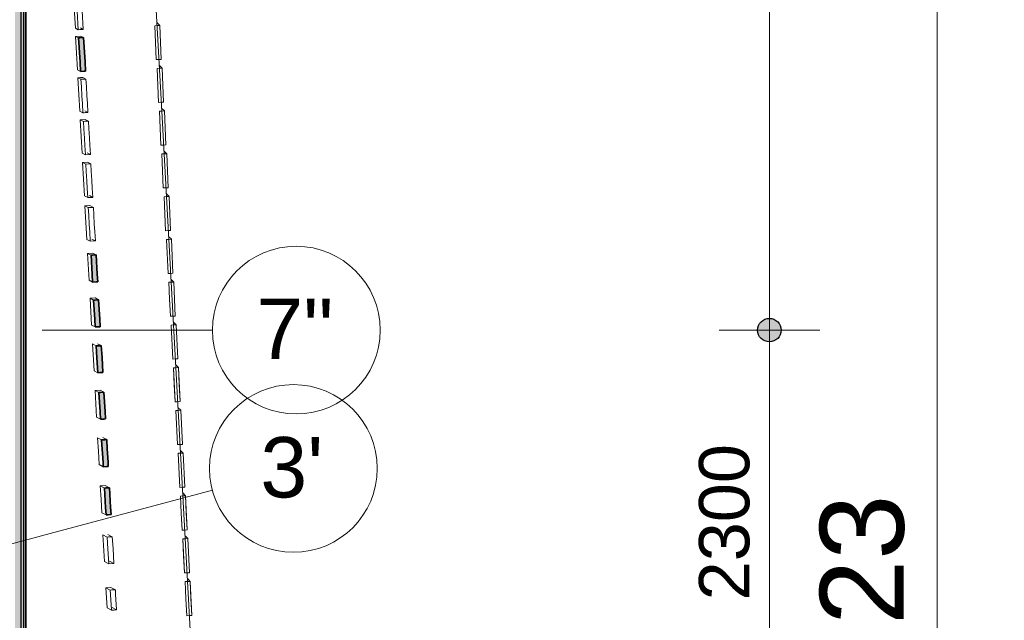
# Model space of a CAD drawing. Header units: millimetres. Extents: x -2530 to 151695, y -8763 to 71774.
# Tile 213 of 217: x 143850 to 149718, y 29270 to 32851. Entities that reach past the tile are written whole.
import ezdxf

# ---------------------------------------------------------------- set-up
doc = ezdxf.new("R2010")
doc.units = ezdxf.units.MM
doc.linetypes.add('RR_Level', pattern=[800, 400, -200, 0, -200])
for name, color, linetype, lineweight in [('A-____-____-DIMS', 211, 'Continuous', 9), ('A-____-____-DIMS-200', 211, 'Continuous', 9), ('A-FLOR-____-OTLN', 192, 'Continuous', 18), ('A-WALL-____-MCUT', 113, 'Continuous', 35), ('A-WALL-____-OTLN', 113, 'Continuous', 18), ('A-WALL-____-PATT', 111, 'Continuous', 35), ('S-GRID-____-IDEN', 1, 'Continuous', 13), ('S-GRID-____-OTLN', 1, 'Continuous', 9)]:
    doc.layers.add(name, color=color, linetype=linetype, lineweight=lineweight)
doc.styles.add('Arial', font='arial.ttf', dxfattribs={"height": 360})
doc.styles.add('Arial_2', font='arial.ttf', dxfattribs={"height": 300})
doc.styles.add('Arial_3', font='arial.ttf', dxfattribs={"height": 500})
doc.dimstyles.new('1_5mm_interne_maten_en_details', dxfattribs={"dimscale": 304.8, "dimtxt": 1.004192, "dimasz": 1.83727, "dimexe": 0.984252, "dimexo": 0.0625, "dimgap": 0.098425, "dimtad": 1, "dimdec": 0, "dimlfac": 304.8, "dimzin": 0, "dimdsep": 46, "dimtxsty": 'Arial_2', "dimblk1": 'DOTSMALL', "dimblk2": 'DOTSMALL', "dimsah": 1, "dimcen": 0.09, "dimdle": 1.181102, "dimazin": 0, "dimtfac": 1, "dimtdec": 4, "dimtix": 1, "dimtmove": 0, "dimatfit": 3, "dimfxl": 0.003229, "dimfxlon": 1, "dimtvp": 1, "dimtfill": 1, "dimtolj": 1, "dimtzin": 0, "dimlwd": 13, "dimlwe": 13, "dimarcsym": 2})
doc.dimstyles.new('2_5mm_totaalmaatvoering', dxfattribs={"dimscale": 304.8, "dimtxt": 1.673654, "dimasz": 1.83727, "dimexe": 1.312336, "dimexo": 0.0625, "dimgap": 0.164042, "dimtad": 1, "dimdec": 0, "dimlfac": 304.8, "dimzin": 0, "dimdsep": 46, "dimtxsty": 'Arial_3', "dimblk1": 'DOTSMALL', "dimblk2": 'DOTSMALL', "dimsah": 1, "dimcen": 0.09, "dimdle": 1.64042, "dimazin": 0, "dimtfac": 1, "dimtdec": 4, "dimtix": 1, "dimtmove": 0, "dimatfit": 3, "dimfxl": 0.004306, "dimfxlon": 1, "dimtvp": 1, "dimtfill": 1, "dimtolj": 1, "dimtzin": 0, "dimlwd": 13, "dimlwe": 13, "dimarcsym": 2})

# ---------------------------------------------------------------- blocks, each defined once
blk = doc.blocks.new('027_Gilde - ATC_FacadeModel_rvt-1-plot_V1 Copy 1')
at = {"layer": 'A-WALL-____-MCUT', "lineweight": 18}
h = blk.add_hatch(color=47, dxfattribs=at)
h.paths.add_polyline_path([(141084.5, 18458.2), (141200.4, 18489.2), (141192.6, 18518.2), (141076.9, 18486.5), (141080.9, 18471.7)])
h.paths.add_polyline_path([(141434.7, 18552), (141550.6, 18583.1), (141542.8, 18612), (141427.1, 18580.4), (141432.7, 18559.3)])
h.paths.add_polyline_path([(141768, 18641.3), (141883.9, 18672.4), (141876.2, 18701.3), (141760.4, 18669.8), (141764.4, 18654.9)])
h.paths.add_polyline_path([(142068, 18721.7), (142222.5, 18763.1), (142214.7, 18792.1), (142060.3, 18750.3), (142064.3, 18735.3)])
h.paths.add_polyline_path([(142373.7, 18803.6), (142528.3, 18845), (142520.5, 18874), (142366, 18832.3), (142372, 18809.9)])
h.paths.add_polyline_path([(142666, 18881.9), (142820.5, 18923.3), (142812.7, 18952.3), (142658.2, 18910.7), (142662.3, 18895.5)])
h.paths.add_polyline_path([(142944, 18956.4), (143098.5, 18997.8), (143090.7, 19026.8), (142936.2, 18985.2), (142940.3, 18970)])
h.paths.add_polyline_path([(143187.1, 19021.6), (143380.3, 19073.3), (143372.5, 19102.3), (143179.4, 19050.5), (143183.9, 19033.7)])
h.paths.add_polyline_path([(143432.4, 19087.3), (143625.6, 19139), (143617.8, 19168), (143425, 19114.9), (143429.2, 19099.4)])
h.paths.add_polyline_path([(143657, 19147.5), (143850, 19199.9), (143842.4, 19228.2), (143649.2, 19176.4), (143654.3, 19157.5)])
h.paths.add_polyline_path([(143883.8, 19208.2), (144077, 19260), (144069.3, 19289), (143876.1, 19237.2), (143881.7, 19216.3)])
h.paths.add_polyline_path([(144129.2, 19274), (144322.4, 19325.7), (144314.6, 19354.7), (144121.4, 19303), (144127, 19282)])
h.paths.add_polyline_path([(144377, 19337.9), (144566, 19403.4), (144556.9, 19430.3), (144367.4, 19366.4), (144376.6, 19339.1)])
h.paths.add_polyline_path([(144619.6, 19440.5), (144776.2, 19564.9), (144757.5, 19588.4), (144601, 19464), (144619.6, 19440.5)])
h.paths.add_polyline_path([(144810.2, 19621.1), (144914.7, 19791.7), (144889.1, 19807.4), (144842.4, 19731.2), (144842.4, 19731.2), (144784.6, 19636.8), (144803.2, 19625.5)])
h.paths.add_polyline_path([(144912.4, 20366.6), (144942.4, 20368.3), (144930.5, 20568.1), (144900.5, 20566.4), (144912.3, 20367.8)])
h.paths.add_polyline_path([(144869.7, 21110.3), (144899.7, 21112), (144887.8, 21311.8), (144857.8, 21310.1), (144869.6, 21111.5)])
h.paths.add_polyline_path([(144840.5, 21617.3), (144870.6, 21619), (144858.6, 21818.8), (144828.6, 21817.1), (144840.5, 21617.3)])
h.paths.add_polyline_path([(144825.7, 21875.3), (144855.7, 21877.1), (144843.8, 22076.8), (144813.8, 22075.1), (144825.6, 21876.5)])
h.paths.add_polyline_path([(144810.7, 22136.6), (144840.7, 22138.4), (144828.8, 22338.1), (144798.8, 22336.4), (144810.7, 22137.2)])
h.paths.add_polyline_path([(144794.3, 22421.2), (144824.3, 22422.9), (144813.2, 22582.6), (144784.8, 22581), (144794.3, 22421.2)])
h.paths.add_polyline_path([(144778.9, 22689.3), (144808.9, 22691), (144799.4, 22850.8), (144769.4, 22849.1), (144778.9, 22689.3)])
h.paths.add_polyline_path([(144698.6, 24086.4), (144728.6, 24088.2), (144719.1, 24247.9), (144689.1, 24246.2), (144698.6, 24086.4)])
h.paths.add_polyline_path([(144681.9, 24377.5), (144711.9, 24379.3), (144702.3, 24539.1), (144672.3, 24537.4), (144681.9, 24377.5)])
h.paths.add_polyline_path([(144646.6, 24991.2), (144676.6, 24993), (144669.4, 25112.8), (144639.4, 25111.1), (144646.6, 24991.2)])
h.paths.add_polyline_path([(144629.2, 25293.6), (144659.2, 25295.3), (144655.6, 25355.2), (144654.6, 25355.8), (144653.7, 25387.8), (144652, 25415.2), (144622, 25413.4), (144629.2, 25293.6)])
h.paths.add_polyline_path([(144611.6, 25599.3), (144641.6, 25601.1), (144638, 25661), (144637, 25661.5), (144636.9, 25680.4), (144634.5, 25720.9), (144604.5, 25719.1), (144611.6, 25599.3)])
h.paths.add_polyline_path([(144593.9, 25908), (144623.9, 25909.8), (144616.7, 26029.6), (144586.7, 26027.9), (144593.9, 25908.1)])
h.paths.add_polyline_path([(144558, 26532.5), (144588, 26534.2), (144580.8, 26654), (144550.8, 26652.3), (144558, 26532.5)])
h.paths.add_polyline_path([(144539.9, 26847.1), (144569.9, 26848.9), (144562.7, 26968.7), (144532.7, 26967), (144539.9, 26847.8)])
h.paths.add_polyline_path([(144467.6, 28105.7), (144497.6, 28107.5), (144490.4, 28227.3), (144460.4, 28225.5), (144467.5, 28106.3)])
h.paths.add_polyline_path([(144364.6, 29898.5), (144394.6, 29900.4), (144385, 30060), (144355.1, 30058.3), (144364.6, 29898.5)])
h.paths.add_polyline_path([(144348.1, 30185.8), (144378, 30187.6), (144368.5, 30347.3), (144338.5, 30345.6), (144348, 30187.1)])
h.paths.add_polyline_path([(144331.8, 30468.3), (144361.8, 30470.1), (144352.3, 30629.8), (144322.3, 30628.1), (144331.8, 30469.6)])
h.paths.add_polyline_path([(144315.9, 30746), (144345.9, 30747.7), (144336.3, 30907.5), (144306.4, 30905.7), (144315.9, 30746)])
h.paths.add_polyline_path([(144300.2, 31018.8), (144330.2, 31020.6), (144320.6, 31180.3), (144290.7, 31178.6), (144300.1, 31020.1)])
h.paths.add_polyline_path([(144284.8, 31287), (144314.8, 31288.9), (144305.2, 31448.5), (144275.3, 31446.8), (144284.7, 31288.3)])
h.paths.add_polyline_path([(144212.7, 32542.7), (144242.6, 32544.6), (144230.7, 32744.2), (144200.8, 32742.4), (144212.6, 32544)])
h.paths.add_polyline_path([(144183.8, 33044.9), (144213.8, 33046.7), (144201.9, 33246.4), (144171.9, 33244.5), (144183.8, 33044.9)])
h.paths.add_polyline_path([(144169.2, 33298.5), (144199.2, 33300.4), (144187.3, 33500), (144157.3, 33498.1), (144169.2, 33299.8)])
h.paths.add_polyline_path([(144154.7, 33552.1), (144184.6, 33553.9), (144172.7, 33753.5), (144142.8, 33751.7), (144154.6, 33553.4)])
h.paths.add_polyline_path([(144067.2, 35073.5), (144097.2, 35075.3), (144085.3, 35274.9), (144055.3, 35273.1), (144065.5, 35102.9)])
h.paths.add_polyline_path([(143950.7, 37102), (143979, 37103.7), (143979, 37131.4), (143968.7, 37303.4), (143938.8, 37301.6), (143950.6, 37103.3)])
h.paths.add_polyline_path([(143979, 37103.7), (143980.6, 37103.8), (143979, 37131.4)])
h.paths.add_polyline_path([(143936.1, 37355.6), (143966, 37357.4), (143954.1, 37557), (143924.2, 37555.2), (143936, 37356.4)])
h.paths.add_polyline_path([(143907, 37862.7), (143936.9, 37864.5), (143923.8, 38064.1), (143895, 38062.3), (143906.9, 37864)])
h.paths.add_polyline_path([(143892.4, 38116.3), (143922.3, 38119), (143908.7, 38317.6), (143887.5, 38316.3), (143889, 38173.3), (143892.3, 38116.9)])
h.paths.add_polyline_path([(143887.5, 38370.4), (143907.7, 38372.2), (143895.8, 38571.3), (143887.5, 38570.4), (143887.5, 38370.5)])
h.paths.add_polyline_path([(143887.5, 38624.8), (143893.2, 38625.2), (143881.3, 38824.8), (143851.3, 38823), (143861.7, 38650), (143887.5, 38650)])
at = {"layer": 'A-WALL-____-OTLN', "lineweight": 5}
blk.add_hatch(color=67, dxfattribs=at).paths.add_polyline_path([(143850, 28557.7), (143857.5, 28557.7), (143857.5, 38650), (143822.5, 38650), (143822.5, 28557.7)])
at = {"layer": 'A-WALL-____-OTLN'}
blk.add_hatch(color=47, dxfattribs=at).paths.add_polyline_path([(143887.5, 28557.7), (143887.5, 38650), (143872.5, 38650), (143872.5, 28557.7)])
at = {"layer": 'A-WALL-____-PATT', "lineweight": 5}
blk.add_hatch(color=67, dxfattribs=at).paths.add_polyline_path([(143872.5, 28557.7), (143872.5, 38650), (143857.5, 38650), (143857.5, 28557.7)])
at = {"layer": 'A-FLOR-____-OTLN', "color": 210}
for p, q in [((144696.6, 32306.1), (144568, 34654.5)), ((144892.1, 28736.1), (144696.6, 32306.1))]:
    blk.add_line(p, q, dxfattribs=at)
at = {"layer": 'A-WALL-____-MCUT', "color": 170, "lineweight": 25}
for p, q in [((143857.5, 38650), (143857.5, 28557.7)), ((143872.5, 38650), (143872.5, 28557.7))]:
    blk.add_line(p, q, dxfattribs=at)
at = {"layer": 'A-WALL-____-MCUT', "color": 130}
for p, q in [((143887.5, 28557.7), (143887.5, 38650)), ((144200.8, 32742.4), (144209.1, 32742.9)), ((144209.4, 32598), (144200.8, 32742.4)), ((144209.1, 32742.9), (144230.7, 32744.2)), ((144230.7, 32744.2), (144239.3, 32599.8)), ((144212.7, 32542.7), (144209.4, 32598)), ((144239.3, 32599.8), (144242.6, 32544.5)), ((144234.3, 32544), (144212.7, 32542.7)), ((144242.6, 32544.5), (144234.3, 32544)), ((144275.3, 31446.8), (144283.6, 31447.3)), ((144282.2, 31331.2), (144275.3, 31446.8)), ((144283.6, 31447.3), (144305.2, 31448.5)), ((144305.2, 31448.5), (144312.1, 31333)), ((144284.8, 31287), (144282.2, 31331.2)), ((144306.5, 31288.3), (144284.8, 31287)), ((144314.8, 31288.8), (144306.5, 31288.3)), ((144312.1, 31333), (144314.8, 31288.8)), ((144290.7, 31178.6), (144299, 31179)), ((144297.6, 31063), (144290.7, 31178.6)), ((144299, 31179), (144320.6, 31180.3)), ((144320.6, 31180.3), (144327.5, 31064.8)), ((144300.2, 31018.8), (144297.6, 31063)), ((144327.5, 31064.8), (144330.2, 31020.6)), ((144321.9, 31020.1), (144300.2, 31018.8)), ((144330.2, 31020.6), (144321.9, 31020.1)), ((144306.4, 30905.7), (144314.7, 30906.2)), ((144310.6, 30834.3), (144306.4, 30905.7)), ((144314.7, 30906.2), (144321.3, 30906.6)), ((144321.3, 30906.6), (144329.6, 30907.1)), ((144329.6, 30907.1), (144336.3, 30907.5)), ((144336.3, 30907.5), (144340.6, 30836.2)), ((144315.9, 30746), (144310.6, 30834.3)), ((144340.6, 30836.2), (144345.9, 30747.7)), ((144329.3, 30746.7), (144315.9, 30746)), ((144345.9, 30747.7), (144329.3, 30746.7)), ((144330.6, 30628.6), (144352.3, 30629.8)), ((144352.3, 30629.8), (144359.2, 30514.4)), ((144322.3, 30628.1), (144330.6, 30628.6)), ((144329.2, 30512.5), (144322.3, 30628.1)), ((144331.8, 30468.3), (144329.2, 30512.5)), ((144359.2, 30514.4), (144361.8, 30470.1)), ((144353.5, 30469.6), (144331.8, 30468.3)), ((144361.8, 30470.1), (144353.5, 30469.6)), ((144338.5, 30345.6), (144342.7, 30345.8)), ((144342, 30287.8), (144338.5, 30345.6)), ((144342.7, 30345.8), (144353.5, 30346.5)), ((144353.5, 30346.5), (144357.7, 30346.7)), ((144357.7, 30346.7), (144368.5, 30347.3)), ((144368.5, 30347.3), (144372, 30289.6)), ((144343.3, 30265.7), (144342, 30287.8)), ((144372, 30289.6), (144373.3, 30267.5)), ((144346.8, 30207.9), (144343.3, 30265.7)), ((144373.3, 30267.5), (144376.7, 30209.7)), ((144348.1, 30185.8), (144346.8, 30207.9)), ((144369.7, 30187.1), (144348.1, 30185.8)), ((144378, 30187.6), (144369.7, 30187.1)), ((144376.7, 30209.7), (144378, 30187.6)), ((144355.1, 30058.3), (144363.4, 30058.8)), ((144357.2, 30022.6), (144355.1, 30058.3)), ((144363.4, 30058.8), (144385, 30060)), ((144385, 30060), (144387.2, 30024.4)), ((144359.8, 29978.4), (144357.2, 30022.6)), ((144387.2, 30024.4), (144389.8, 29980.2)), ((144361.9, 29942.7), (144359.8, 29978.4)), ((144364.6, 29898.5), (144361.9, 29942.7)), ((144389.8, 29980.2), (144391.9, 29944.6)), ((144391.9, 29944.6), (144394.6, 29900.3)), ((144378, 29899.3), (144364.6, 29898.5)), ((144394.6, 29900.3), (144378, 29899.3))]:
    blk.add_line(p, q, dxfattribs=at)
at = {"layer": 'A-WALL-____-OTLN', "color": 210}
for p, q in [((144181.8, 32800.1), (144169.9, 32999.8)), ((144191.8, 32901.8), (144198.4, 32791.4)), ((144221.8, 32903.7), (144228.3, 32793.2)), ((144181.8, 32800.1), (144198.4, 32791.4)), ((144181.8, 32800.1), (144198.4, 32791.4)), ((144211.7, 32801.9), (144228.3, 32793.2)), ((144211.7, 32801.9), (144228.3, 32793.2)), ((144668.6, 32816.1), (144654.7, 32815.5)), ((144654.7, 32815.5), (144668.6, 32816.1)), ((144654.7, 32815.5), (144659.4, 32714.3)), ((144654.7, 32815.5), (144659.4, 32714.3)), ((144684.4, 32816.8), (144667.7, 32834.4)), ((144684.4, 32816.8), (144667.7, 32834.4)), ((144684.4, 32816.8), (144668.7, 32816.1)), ((144668.7, 32816.1), (144684.4, 32816.8)), ((144684.4, 32816.8), (144689, 32715.6)), ((144684.4, 32816.8), (144693.7, 32614.4)), ((144183.5, 32751.5), (144213.4, 32753.3)), ((144195.4, 32551.8), (144183.5, 32751.5)), ((144200.8, 32742.4), (144183.5, 32751.5)), ((144198.4, 32791.4), (144209.2, 32792)), ((144200.8, 32742.4), (144209.1, 32742.9)), ((144200.8, 32742.4), (144209.4, 32598)), ((144230.7, 32744.2), (144209.1, 32742.9)), ((144213.4, 32792.3), (144209.2, 32792)), ((144213.4, 32792.3), (144224.2, 32792.9)), ((144213.4, 32753.3), (144230.7, 32744.2)), ((144224.2, 32792.9), (144228.3, 32793.2)), ((144239.3, 32599.8), (144230.7, 32744.2)), ((144664, 32613), (144659.4, 32714.3)), ((144659.4, 32714.3), (144664, 32613)), ((144693.7, 32614.4), (144689, 32715.6)), ((144212.7, 32542.7), (144209.4, 32598)), ((144242.6, 32544.5), (144239.3, 32599.8)), ((144679.7, 32613.8), (144664, 32613)), ((144664, 32613), (144679.7, 32613.8)), ((144693.7, 32614.4), (144679.7, 32613.8)), ((144679.7, 32613.8), (144693.7, 32614.4)), ((144698.3, 32561.8), (144681.6, 32579.4)), ((144698.3, 32561.8), (144681.6, 32579.4)), ((144212.7, 32542.7), (144195.4, 32551.8)), ((144211.9, 32506), (144226.9, 32506.9)), ((144212.7, 32542.7), (144234.3, 32544)), ((144226.9, 32506.9), (144244.9, 32497.4)), ((144226.9, 32506.9), (144244.9, 32497.4)), ((144234.3, 32544), (144242.6, 32544.5)), ((144668.6, 32560.5), (144683.5, 32561.2)), ((144668.6, 32560.5), (144683.5, 32561.2)), ((144668.6, 32560.5), (144673.3, 32459.2)), ((144668.6, 32560.5), (144673.3, 32459.2)), ((144698.3, 32561.8), (144683.5, 32561.2)), ((144683.5, 32561.2), (144698.3, 32561.8)), ((144698.3, 32561.8), (144703, 32460.6)), ((144698.3, 32561.8), (144703, 32460.6)), ((144197, 32505.1), (144211.9, 32506)), ((144214.9, 32495.7), (144197, 32505.1)), ((144202.9, 32405.3), (144197, 32505.1)), ((144197, 32505.1), (144208.9, 32305.5)), ((144197, 32505.1), (144214.9, 32495.7)), ((144219.1, 32495.9), (144214.9, 32495.7)), ((144214.9, 32495.7), (144217.6, 32451.1)), ((144217.6, 32451.1), (144220.9, 32395.8)), ((144229.9, 32496.6), (144219.1, 32495.9)), ((144234.1, 32496.8), (144229.9, 32496.6)), ((144244.9, 32497.4), (144234.1, 32496.8)), ((144247.6, 32452.9), (144244.9, 32497.4)), ((144247.6, 32452.9), (144250.9, 32397.6)), ((144678, 32358), (144673.3, 32459.2)), ((144673.3, 32459.2), (144678, 32358)), ((144707.7, 32359.3), (144703, 32460.6)), ((144707.7, 32359.3), (144703, 32460.6)), ((144202.9, 32405.3), (144208.9, 32305.5)), ((144220.9, 32395.8), (144223.6, 32351.2)), ((144250.9, 32397.6), (144253.5, 32353.1)), ((144223.6, 32351.2), (144226.9, 32296)), ((144256.8, 32297.8), (144253.5, 32353.1)), ((144678, 32358), (144692.8, 32358.6)), ((144678, 32358), (144692.8, 32358.6)), ((144707.7, 32359.3), (144693.7, 32358.7)), ((144693.7, 32358.7), (144707.7, 32359.3)), ((144208.9, 32305.5), (144226.9, 32296)), ((144226.9, 32296), (144233.5, 32296.4)), ((144233.5, 32296.4), (144241.8, 32296.9)), ((144238.8, 32307.2), (144256.8, 32297.8)), ((144241.8, 32296.9), (144248.5, 32297.3)), ((144248.5, 32297.3), (144256.8, 32297.8)), ((144682.6, 32305.5), (144697.4, 32306.2)), ((144682.6, 32305.5), (144697.4, 32306.2)), ((144682.6, 32305.5), (144687.3, 32204.2)), ((144682.6, 32305.5), (144692, 32102.9)), ((144712.3, 32306.8), (144695.6, 32324.4)), ((144712.3, 32306.8), (144695.6, 32324.4)), ((144712.3, 32306.8), (144697.4, 32306.2)), ((144697.4, 32306.2), (144712.3, 32306.8)), ((144721.6, 32104.2), (144712.3, 32306.8)), ((144712.3, 32306.8), (144717, 32205.5)), ((144210.7, 32254.6), (144240.6, 32256.4)), ((144229.4, 32244.8), (144210.7, 32254.6)), ((144216.6, 32154.8), (144210.7, 32254.6)), ((144210.7, 32254.6), (144222.6, 32055)), ((144210.7, 32254.6), (144229.4, 32244.8)), ((144237.7, 32245.3), (144229.4, 32244.8)), ((144229.4, 32244.8), (144232, 32200.2)), ((144259.3, 32246.6), (144237.7, 32245.3)), ((144240.6, 32256.4), (144259.3, 32246.6)), ((144240.6, 32256.4), (144259.3, 32246.6)), ((144262, 32202.1), (144259.3, 32246.6)), ((144216.6, 32154.8), (144222.6, 32055)), ((144232, 32200.2), (144235.3, 32145)), ((144262, 32202.1), (144265.3, 32146.8)), ((144692, 32102.9), (144687.3, 32204.2)), ((144721.6, 32104.2), (144717, 32205.5)), ((144235.3, 32145), (144238, 32100.4)), ((144238, 32100.4), (144241.3, 32045.1)), ((144265.3, 32146.8), (144267.9, 32102.2)), ((144267.9, 32102.2), (144271.2, 32046.9)), ((144692, 32102.9), (144706.8, 32103.5)), ((144692, 32102.9), (144706.8, 32103.5)), ((144721.6, 32104.2), (144707.7, 32103.6)), ((144707.7, 32103.6), (144721.6, 32104.2)), ((144222.6, 32055), (144241.3, 32045.1)), ((144222.6, 32055), (144241.3, 32045.1)), ((144241.3, 32045.1), (144262.9, 32046.4)), ((144252.5, 32056.8), (144271.2, 32046.9)), ((144252.5, 32056.8), (144271.2, 32046.9)), ((144262.9, 32046.4), (144271.2, 32046.9)), ((144710.5, 32051.1), (144696.6, 32050.5)), ((144696.6, 32050.5), (144710.5, 32051.1)), ((144696.6, 32050.5), (144706, 31847.8)), ((144696.6, 32050.5), (144706, 31847.8)), ((144726.2, 32051.8), (144709.5, 32069.4)), ((144726.2, 32051.8), (144709.5, 32069.4)), ((144726.2, 32051.8), (144710.5, 32051.1)), ((144710.5, 32051.1), (144726.2, 32051.8)), ((144735.6, 31849.1), (144726.2, 32051.8)), ((144726.2, 32051.8), (144735.6, 31849.1)), ((144224.6, 32000), (144254.6, 32001.8)), ((144230.6, 31900.1), (144224.6, 32000)), ((144224.6, 32000), (144236.5, 31800.3)), ((144244, 31989.8), (144224.6, 32000)), ((144244, 31989.8), (144260.6, 31990.8)), ((144244, 31989.8), (144246.7, 31945.2)), ((144254.6, 32001.8), (144274, 31991.5)), ((144274, 31991.5), (144260.6, 31990.8)), ((144276.6, 31947), (144274, 31991.5)), ((144246.7, 31945.2), (144250, 31889.9)), ((144276.6, 31947), (144279.9, 31891.7)), ((144230.6, 31900.1), (144236.5, 31800.3)), ((144250, 31889.9), (144252.6, 31845.3)), ((144279.9, 31891.7), (144282.6, 31847.2)), ((144252.6, 31845.3), (144255.9, 31790.1)), ((144282.6, 31847.2), (144285.9, 31791.9)), ((144721.6, 31848.5), (144706, 31847.8)), ((144706, 31847.8), (144720.8, 31848.5)), ((144735.6, 31849.1), (144721.6, 31848.5)), ((144721.6, 31848.5), (144735.6, 31849.1)), ((144740.2, 31796.8), (144723.5, 31814.3)), ((144740.2, 31796.8), (144723.5, 31814.3)), ((144236.5, 31800.3), (144255.9, 31790.1)), ((144255.9, 31790.1), (144277.6, 31791.4)), ((144266.5, 31802.1), (144285.9, 31791.9)), ((144266.5, 31802.1), (144285.9, 31791.9)), ((144277.6, 31791.4), (144285.9, 31791.9)), ((144710.6, 31795.5), (144725.4, 31796.1)), ((144710.6, 31795.5), (144725.4, 31796.1)), ((144710.6, 31795.5), (144715.2, 31694.1)), ((144710.6, 31795.5), (144715.2, 31694.1)), ((144740.2, 31796.8), (144725.4, 31796.1)), ((144725.4, 31796.1), (144740.2, 31796.8)), ((144740.2, 31796.8), (144744.9, 31695.4)), ((144740.2, 31796.8), (144744.9, 31695.4)), ((144238.8, 31741), (144268.7, 31742.8)), ((144258.9, 31730.4), (144238.8, 31741)), ((144238.8, 31741), (144258.9, 31730.4)), ((144244.8, 31641.2), (144238.8, 31741)), ((144267.2, 31730.9), (144258.9, 31730.4)), ((144258.9, 31730.4), (144261.6, 31685.8)), ((144261.6, 31685.8), (144264.9, 31630.6)), ((144288.9, 31732.2), (144267.2, 31730.9)), ((144268.7, 31742.8), (144288.9, 31732.2)), ((144268.7, 31742.8), (144288.9, 31732.2)), ((144291.5, 31687.7), (144288.9, 31732.2)), ((144291.5, 31687.7), (144294.8, 31632.4)), ((144719.9, 31592.7), (144715.2, 31694.1)), ((144715.2, 31694.1), (144719.9, 31592.7)), ((144749.6, 31594), (144744.9, 31695.4)), ((144749.6, 31594), (144744.9, 31695.4)), ((144244.8, 31641.2), (144250.7, 31541.4)), ((144264.9, 31630.6), (144267.5, 31586)), ((144294.8, 31632.4), (144297.5, 31587.8)), ((144267.5, 31586), (144270.8, 31530.8)), ((144297.5, 31587.8), (144300.8, 31532.5)), ((144719.9, 31592.7), (144734.7, 31593.4)), ((144719.9, 31592.7), (144734.7, 31593.4)), ((144749.6, 31594), (144735.6, 31593.4)), ((144735.6, 31593.4), (144749.6, 31594)), ((144250.7, 31541.4), (144270.8, 31530.8)), ((144250.7, 31541.4), (144270.8, 31530.8)), ((144270.8, 31530.8), (144292.5, 31532)), ((144280.7, 31543.1), (144300.8, 31532.5)), ((144280.7, 31543.1), (144300.8, 31532.5)), ((144292.5, 31532), (144300.8, 31532.5)), ((144738.5, 31541.1), (144724.5, 31540.5)), ((144724.5, 31540.5), (144738.5, 31541.1)), ((144724.5, 31540.5), (144733.9, 31337.6)), ((144724.5, 31540.5), (144733.9, 31337.6)), ((144754.1, 31541.8), (144737.5, 31559.3)), ((144754.1, 31541.8), (144737.5, 31559.3)), ((144754.1, 31541.8), (144738.5, 31541.1)), ((144738.5, 31541.1), (144754.1, 31541.8)), ((144763.5, 31338.9), (144754.1, 31541.8)), ((144754.1, 31541.8), (144763.5, 31338.9)), ((144254.4, 31457.7), (144284.4, 31459.5)), ((144263.9, 31298), (144254.4, 31457.7)), ((144275.3, 31446.8), (144254.4, 31457.7)), ((144284.4, 31459.5), (144305.2, 31448.5)), ((144275.3, 31446.8), (144283.6, 31447.3)), ((144275.3, 31446.8), (144282.2, 31331.2)), ((144305.2, 31448.5), (144283.6, 31447.3)), ((144312.1, 31333), (144305.2, 31448.5)), ((144749.6, 31338.3), (144733.9, 31337.6)), ((144733.9, 31337.6), (144748.7, 31338.3)), ((144763.5, 31338.9), (144749.6, 31338.3)), ((144749.6, 31338.3), (144763.5, 31338.9)), ((144284.8, 31287), (144263.9, 31298)), ((144284.8, 31287), (144282.2, 31331.2)), ((144284.8, 31287), (144306.5, 31288.3)), ((144306.5, 31288.3), (144314.8, 31288.8)), ((144314.8, 31288.8), (144312.1, 31333)), ((144752.4, 31286.1), (144738.5, 31285.5)), ((144738.5, 31285.5), (144752.4, 31286.1)), ((144738.5, 31285.5), (144743.2, 31184)), ((144738.5, 31285.5), (144743.2, 31184)), ((144768.1, 31286.8), (144751.4, 31304.3)), ((144768.1, 31286.8), (144751.4, 31304.3)), ((144768.1, 31286.8), (144752.4, 31286.1)), ((144752.4, 31286.1), (144768.1, 31286.8)), ((144768.1, 31286.8), (144772.8, 31185.3)), ((144768.1, 31286.8), (144772.8, 31185.3)), ((144269.1, 31189.9), (144299, 31191.7)), ((144278.6, 31030.2), (144269.1, 31189.9)), ((144290.7, 31178.6), (144269.1, 31189.9)), ((144290.7, 31178.6), (144299, 31179)), ((144290.7, 31178.6), (144297.6, 31063)), ((144299, 31191.7), (144320.6, 31180.3)), ((144320.6, 31180.3), (144299, 31179)), ((144327.5, 31064.8), (144320.6, 31180.3)), ((144747.9, 31082.5), (144743.2, 31184)), ((144743.2, 31184), (144747.9, 31082.5)), ((144777.5, 31083.9), (144772.8, 31185.3)), ((144777.5, 31083.9), (144772.8, 31185.3)), ((144300.2, 31018.8), (144297.6, 31063)), ((144330.2, 31020.6), (144327.5, 31064.8)), ((144763.5, 31083.2), (144747.9, 31082.5)), ((144747.9, 31082.5), (144763.5, 31083.2)), ((144777.5, 31083.9), (144763.6, 31083.2)), ((144763.6, 31083.2), (144777.5, 31083.9)), ((144782.1, 31031.8), (144765.4, 31049.3)), ((144782.1, 31031.8), (144765.4, 31049.3)), ((144300.2, 31018.8), (144278.6, 31030.2)), ((144300.2, 31018.8), (144321.9, 31020.1)), ((144321.9, 31020.1), (144330.2, 31020.6)), ((144752.5, 31030.5), (144767.3, 31031.1)), ((144752.5, 31030.5), (144766.4, 31031.1)), ((144752.5, 31030.5), (144761.9, 30827.4)), ((144752.5, 31030.5), (144761.9, 30827.4)), ((144766.4, 31031.1), (144782.1, 31031.8)), ((144782.1, 31031.8), (144767.3, 31031.1)), ((144791.5, 30828.8), (144782.1, 31031.8)), ((144782.1, 31031.8), (144791.5, 30828.8)), ((144293.5, 30757.7), (144284, 30917.5)), ((144306.4, 30905.7), (144284, 30917.5)), ((144306.4, 30905.7), (144314.7, 30906.2)), ((144306.4, 30905.7), (144310.6, 30834.3)), ((144313.9, 30919.3), (144336.3, 30907.5)), ((144321.3, 30906.6), (144314.7, 30906.2)), ((144321.3, 30906.6), (144329.6, 30907.1)), ((144336.3, 30907.5), (144329.6, 30907.1)), ((144340.6, 30836.2), (144336.3, 30907.5)), ((144310.6, 30834.3), (144315.9, 30746)), ((144345.9, 30747.7), (144340.6, 30836.2)), ((144777.5, 30828.1), (144761.9, 30827.4)), ((144761.9, 30827.4), (144776.7, 30828.1)), ((144791.5, 30828.8), (144777.5, 30828.1)), ((144777.5, 30828.1), (144791.5, 30828.8)), ((144293.5, 30757.7), (144315.9, 30746)), ((144315.9, 30746), (144329.3, 30746.7)), ((144329.3, 30746.7), (144345.9, 30747.7)), ((144766.4, 30775.5), (144781.2, 30776.1)), ((144766.4, 30775.5), (144780.4, 30776.1)), ((144766.4, 30775.5), (144771.1, 30673.9)), ((144766.4, 30775.5), (144775.8, 30572.3)), ((144796, 30776.8), (144779.4, 30794.3)), ((144796, 30776.8), (144779.4, 30794.3)), ((144780.4, 30776.1), (144796, 30776.8)), ((144796, 30776.8), (144781.2, 30776.1)), ((144805.4, 30573.7), (144796, 30776.8)), ((144796, 30776.8), (144800.7, 30675.2)), ((144299.2, 30640.3), (144329.1, 30642)), ((144308.7, 30480.5), (144299.2, 30640.3)), ((144322.3, 30628.1), (144299.2, 30640.3)), ((144329.1, 30642), (144352.3, 30629.8)), ((144352.3, 30629.8), (144330.6, 30628.6)), ((144359.2, 30514.4), (144352.3, 30629.8)), ((144775.8, 30572.3), (144771.1, 30673.9)), ((144805.4, 30573.7), (144800.7, 30675.2)), ((144322.3, 30628.1), (144330.6, 30628.6)), ((144322.3, 30628.1), (144329.2, 30512.5)), ((144791.5, 30573), (144775.8, 30572.3)), ((144775.8, 30572.3), (144791.5, 30573)), ((144805.4, 30573.7), (144791.5, 30573)), ((144791.5, 30573), (144805.4, 30573.7)), ((144331.8, 30468.3), (144329.2, 30512.5)), ((144361.8, 30470.1), (144359.2, 30514.4)), ((144794.3, 30521.1), (144780.4, 30520.5)), ((144780.4, 30520.5), (144794.3, 30521.1)), ((144780.4, 30520.5), (144789.8, 30317.2)), ((144780.4, 30520.5), (144789.8, 30317.2)), ((144810, 30521.8), (144793.3, 30539.3)), ((144810, 30521.8), (144793.3, 30539.3)), ((144810, 30521.8), (144794.3, 30521.1)), ((144794.3, 30521.1), (144810, 30521.8)), ((144819.4, 30318.6), (144810, 30521.8)), ((144810, 30521.8), (144819.4, 30318.6)), ((144331.8, 30468.3), (144308.7, 30480.5)), ((144331.8, 30468.3), (144353.5, 30469.6)), ((144353.5, 30469.6), (144361.8, 30470.1)), ((144319.4, 30278.3), (144314.6, 30358.2)), ((144338.5, 30345.6), (144314.6, 30358.2)), ((144338.5, 30345.6), (144342.7, 30345.8)), ((144338.5, 30345.6), (144342, 30287.8)), ((144353.5, 30346.5), (144342.7, 30345.8)), ((144368.5, 30347.3), (144344.6, 30360)), ((144357.7, 30346.7), (144353.5, 30346.5)), ((144368.5, 30347.3), (144357.7, 30346.7)), ((144372, 30289.6), (144368.5, 30347.3)), ((144324.2, 30198.4), (144319.4, 30278.3)), ((144343.3, 30265.7), (144342, 30287.8)), ((144373.3, 30267.5), (144372, 30289.6)), ((144805.5, 30317.9), (144789.8, 30317.2)), ((144789.8, 30317.2), (144804.6, 30317.9)), ((144819.4, 30318.6), (144805.5, 30317.9)), ((144805.5, 30317.9), (144819.4, 30318.6)), ((144823.9, 30266.8), (144807.3, 30284.2)), ((144823.9, 30266.8), (144807.3, 30284.2)), ((144343.3, 30265.7), (144346.8, 30207.9)), ((144376.7, 30209.7), (144373.3, 30267.5)), ((144794.4, 30265.5), (144809.1, 30266.1)), ((144794.4, 30265.5), (144808.3, 30266.1)), ((144794.4, 30265.5), (144803.8, 30062.1)), ((144794.4, 30265.5), (144803.8, 30062.1)), ((144808.3, 30266.1), (144823.9, 30266.8)), ((144823.9, 30266.8), (144809.1, 30266.1)), ((144833.4, 30063.5), (144823.9, 30266.8)), ((144823.9, 30266.8), (144833.4, 30063.5)), ((144348.1, 30185.8), (144324.2, 30198.4)), ((144348.1, 30185.8), (144346.8, 30207.9)), ((144348.1, 30185.8), (144369.7, 30187.1)), ((144369.7, 30187.1), (144378, 30187.6)), ((144376.7, 30209.7), (144378, 30187.6)), ((144330.3, 30071.3), (144360.3, 30073.1)), ((144355.1, 30058.3), (144330.3, 30071.3)), ((144330.3, 30071.3), (144355.1, 30058.3)), ((144335.1, 29991.4), (144330.3, 30071.3)), ((144363.4, 30058.8), (144355.1, 30058.3)), ((144355.1, 30058.3), (144357.2, 30022.6)), ((144360.3, 30073.1), (144385, 30060)), ((144360.3, 30073.1), (144385, 30060)), ((144385, 30060), (144363.4, 30058.8)), ((144387.2, 30024.4), (144385, 30060)), ((144819.4, 30062.8), (144803.8, 30062.1)), ((144803.8, 30062.1), (144818.6, 30062.8)), ((144833.4, 30063.5), (144819.4, 30062.8)), ((144819.4, 30062.8), (144833.4, 30063.5)), ((144335.1, 29991.4), (144339.9, 29911.5)), ((144357.2, 30022.6), (144359.8, 29978.4)), ((144387.2, 30024.4), (144389.8, 29980.2)), ((144808.3, 30010.5), (144823.1, 30011.1)), ((144808.3, 30010.5), (144822.3, 30011.1)), ((144808.3, 30010.5), (144813, 29908.7)), ((144808.3, 30010.5), (144813.1, 29908.7)), ((144837.9, 30011.8), (144821.3, 30029.2)), ((144837.9, 30011.8), (144821.3, 30029.2)), ((144822.3, 30011.1), (144837.9, 30011.8)), ((144837.9, 30011.8), (144823.1, 30011.1)), ((144847.3, 29808.4), (144837.9, 30011.8)), ((144837.9, 30011.8), (144842.6, 29910.1)), ((144359.8, 29978.4), (144362, 29942.7)), ((144362, 29942.7), (144364.6, 29898.5)), ((144389.8, 29980.2), (144391.9, 29944.6)), ((144394.6, 29900.3), (144391.9, 29944.6)), ((144339.9, 29911.5), (144364.6, 29898.5)), ((144364.6, 29898.5), (144378, 29899.3)), ((144378, 29899.3), (144394.6, 29900.3)), ((144817.8, 29807), (144813, 29908.7)), ((144847.3, 29808.4), (144842.6, 29910.1)), ((144833.4, 29807.7), (144817.8, 29807)), ((144817.8, 29807), (144832.5, 29807.7)), ((144847.3, 29808.4), (144833.4, 29807.7)), ((144833.4, 29807.7), (144847.3, 29808.4)), ((144355.8, 29620), (144346.3, 29779.8)), ((144371.8, 29766.3), (144346.3, 29779.8)), ((144371.8, 29766.3), (144380.1, 29766.8)), ((144371.8, 29766.3), (144376.1, 29694.9)), ((144376.2, 29781.5), (144401.8, 29768.1)), ((144386.8, 29767.2), (144380.1, 29766.8)), ((144386.8, 29767.2), (144395.1, 29767.7)), ((144401.8, 29768.1), (144395.1, 29767.7)), ((144406.1, 29696.9), (144401.8, 29768.1)), ((144836.2, 29756.1), (144822.3, 29755.5)), ((144822.3, 29755.5), (144837.1, 29756.1)), ((144822.3, 29755.5), (144827, 29653.7)), ((144822.3, 29755.5), (144831.7, 29551.9)), ((144851.8, 29756.8), (144835.2, 29774.2)), ((144851.8, 29756.8), (144835.2, 29774.2)), ((144851.8, 29756.8), (144836.2, 29756.1)), ((144837.1, 29756.1), (144851.8, 29756.8)), ((144861.3, 29553.3), (144851.8, 29756.8)), ((144851.8, 29756.8), (144861.3, 29553.3)), ((144376.1, 29694.9), (144381.4, 29606.6)), ((144406.1, 29696.9), (144411.3, 29608.3)), ((144831.7, 29551.9), (144827, 29653.7)), ((144355.8, 29620), (144381.4, 29606.6)), ((144355.8, 29620), (144381.4, 29606.6)), ((144381.4, 29606.6), (144403, 29607.8)), ((144385.8, 29621.8), (144411.3, 29608.3)), ((144385.8, 29621.8), (144411.3, 29608.3)), ((144403, 29607.8), (144411.3, 29608.3)), ((144831.7, 29551.9), (144846.5, 29552.6)), ((144831.7, 29551.9), (144846.5, 29552.6)), ((144861.3, 29553.3), (144847.4, 29552.6)), ((144847.4, 29552.6), (144861.3, 29553.3)), ((144865.8, 29501.8), (144849.2, 29519.2)), ((144865.8, 29501.8), (144849.2, 29519.2)), ((144363.7, 29463.8), (144393.6, 29465.6)), ((144390.1, 29449.9), (144363.7, 29463.8)), ((144363.7, 29463.8), (144390.1, 29449.9)), ((144367.3, 29403.9), (144363.7, 29463.8)), ((144393.6, 29465.6), (144420, 29451.7)), ((144393.6, 29465.6), (144420, 29451.7)), ((144850.2, 29501.1), (144836.3, 29500.5)), ((144836.3, 29500.5), (144850.2, 29501.1)), ((144836.3, 29500.5), (144841, 29398.6)), ((144836.3, 29500.5), (144841, 29398.6)), ((144865.8, 29501.8), (144850.2, 29501.1)), ((144850.2, 29501.1), (144865.8, 29501.8)), ((144875.3, 29298.2), (144865.8, 29501.8)), ((144865.8, 29501.8), (144870.5, 29400)), ((144367.3, 29403.9), (144370.9, 29343.9)), ((144398.4, 29450.4), (144390.1, 29449.9)), ((144390.1, 29449.9), (144391.7, 29423.1)), ((144391.7, 29423.1), (144393.6, 29390)), ((144420, 29451.7), (144398.4, 29450.4)), ((144421.6, 29425), (144420, 29451.7)), ((144421.6, 29425), (144423.6, 29391.7)), ((144845.7, 29296.8), (144841, 29398.6)), ((144875.3, 29298.2), (144870.5, 29400)), ((144370.9, 29343.9), (144397.2, 29330.1)), ((144370.9, 29343.9), (144397.2, 29330.1)), ((144393.6, 29390), (144395.2, 29363.2)), ((144395.2, 29363.2), (144397.2, 29330.1)), ((144400.8, 29345.7), (144427.2, 29331.8)), ((144400.8, 29345.7), (144427.2, 29331.8)), ((144423.6, 29391.7), (144425.2, 29365)), ((144425.2, 29365), (144427.2, 29331.8)), ((144397.2, 29330.1), (144408.1, 29330.7)), ((144412.2, 29331), (144408.1, 29330.7)), ((144412.2, 29331), (144423, 29331.6)), ((144423, 29331.6), (144427.2, 29331.8)), ((144861.3, 29297.5), (144845.7, 29296.8)), ((144845.7, 29296.8), (144861.3, 29297.5)), ((144875.3, 29298.2), (144861.3, 29297.5)), ((144861.3, 29297.5), (144875.3, 29298.2))]:
    blk.add_line(p, q, dxfattribs=at)
blk = doc.blocks.new('Grid - r_2_5mm-300571-plot_V1 Copy 1')
at = {"layer": 'S-GRID-____-IDEN'}
blk.add_circle((0, 0), 2.5, dxfattribs=at)
blk = doc.blocks.new('DIMBLOCK43-plot_V1 Copy 1')
at = {"layer": 'A-____-____-DIMS-200', "lineweight": 25}
h = blk.add_hatch(color=256, dxfattribs=at)
edge = h.paths.add_edge_path()
edge.add_arc((148317.6, 38500), 70, 0, 360)
h = blk.add_hatch(color=256, dxfattribs=at)
edge = h.paths.add_edge_path()
edge.add_arc((148317.6, 31000), 70, 0, 360)
at = {"layer": 'A-____-____-DIMS-200', "lineweight": 13}
for p, q in [((148317.6, 38860), (148317.6, 31000)), ((148017.6, 38500), (148617.6, 38500)), ((148317.6, 38500), (148017.6, 38500)), ((148017.6, 31000), (148617.6, 31000)), ((148317.6, 31000), (148017.6, 31000))]:
    blk.add_line(p, q, dxfattribs=at)
at = {"layer": 'A-____-____-DIMS-200', "lineweight": 25}
for centre in [(148317.6, 38500), (148317.6, 31000)]:
    blk.add_circle(centre, 70, dxfattribs=at)
at = {"layer": 'A-____-____-DIMS-200', "color": 0, "lineweight": 13, "insert": (147898.1, 34288.5), "char_height": 300, "width": 1107.531, "attachment_point": 1, "rotation": 90, "line_spacing_factor": 0.941778, "style": 'Arial_2', "bg_fill": 3, "box_fill_scale": 1.25, "bg_fill_color": 256, "bg_fill_true_color": 13158600, "bg_fill_transparency": 0}
blk.add_mtext('7500', dxfattribs=at)
blk = doc.blocks.new('_DotSmall')
at = {"color": 0, "linetype": 'ByBlock', "const_width": 0.5}
blk.add_lwpolyline([(-0.0625, 0, 1), (0.0625, 0, 1)], format="xyb", close=True, dxfattribs=at)
blk = doc.blocks.new('DIMBLOCK44-plot_V1 Copy 1')
at = {"layer": 'A-____-____-DIMS-200', "lineweight": 25}
h = blk.add_hatch(color=256, dxfattribs=at)
edge = h.paths.add_edge_path()
edge.add_arc((148317.6, 31000), 70, 0, 360)
h = blk.add_hatch(color=256, dxfattribs=at)
edge = h.paths.add_edge_path()
edge.add_arc((148317.6, 28700), 70, 0, 360)
at = {"layer": 'A-____-____-DIMS-200', "lineweight": 13}
for p, q in [((148017.6, 31000), (148617.6, 31000)), ((148317.6, 31000), (148017.6, 31000)), ((148317.6, 31000), (148317.6, 28340)), ((148017.6, 28700), (148617.6, 28700)), ((148317.6, 28700), (148017.6, 28700))]:
    blk.add_line(p, q, dxfattribs=at)
at = {"layer": 'A-____-____-DIMS-200', "lineweight": 25}
for centre in [(148317.6, 31000), (148317.6, 28700)]:
    blk.add_circle(centre, 70, dxfattribs=at)
at = {"layer": 'A-____-____-DIMS-200', "color": 0, "lineweight": 13, "insert": (147898.1, 29388.5), "char_height": 300, "width": 1107.531, "attachment_point": 1, "rotation": 90, "line_spacing_factor": 0.941778, "style": 'Arial_2', "bg_fill": 3, "box_fill_scale": 1.25, "bg_fill_color": 256, "bg_fill_true_color": 13158600, "bg_fill_transparency": 0}
blk.add_mtext('2300', dxfattribs=at)
blk = doc.blocks.new('DIMBLOCK51-plot_V1 Copy 1')
at = {"layer": 'A-____-____-DIMS-200', "lineweight": 25}
h = blk.add_hatch(color=256, dxfattribs=at)
edge = h.paths.add_edge_path()
edge.add_arc((149317.6, 38850), 70, 0, 360)
h = blk.add_hatch(color=256, dxfattribs=at)
edge = h.paths.add_edge_path()
edge.add_arc((149317.6, 19226.7), 70, 0, 360)
at = {"layer": 'A-____-____-DIMS-200', "lineweight": 13}
for p, q in [((149317.6, 18726.7), (149317.6, 39350)), ((148917.6, 38850), (149717.6, 38850)), ((149317.6, 38850), (148917.6, 38850)), ((148917.6, 19226.7), (149717.6, 19226.7)), ((149317.6, 19226.7), (148917.6, 19226.7))]:
    blk.add_line(p, q, dxfattribs=at)
at = {"layer": 'A-____-____-DIMS-200', "lineweight": 25}
for centre in [(149317.6, 38850), (149317.6, 19226.7)]:
    blk.add_circle(centre, 70, dxfattribs=at)
at = {"layer": 'A-____-____-DIMS-200', "color": 0, "lineweight": 13, "insert": (148618.5, 28077), "char_height": 500, "width": 2307.356, "attachment_point": 1, "rotation": 90, "line_spacing_factor": 0.941778, "style": 'Arial_3', "bg_fill": 3, "box_fill_scale": 1.25, "bg_fill_color": 256, "bg_fill_true_color": 13158600, "bg_fill_transparency": 0}
blk.add_mtext('19623', dxfattribs=at)

msp = doc.modelspace()

# ---------------------------------------------------------------- linework, layer by layer
at = {"layer": 'S-GRID-____-OTLN', "linetype": 'RR_Level'}
for p, q in [((-34.3191, 31000), (143998.0499, 31000)), ((75650.9249, 11464.402), (144032.124, 29787.0891))]:
    msp.add_line(p, q, dxfattribs=at)
at = {"layer": 'S-GRID-____-OTLN'}
for p, q in [((143998.0499, 31000), (144998.0499, 31000)), ((144032.124, 29787.0891), (144998.0499, 30045.9081))]:
    msp.add_line(p, q, dxfattribs=at)

# ---------------------------------------------------------------- block references
at = {"lineweight": 5}
msp.add_blockref('027_Gilde - ATC_FacadeModel_rvt-1-plot_V1 Copy 1', (0, 0), dxfattribs=at)
at = {"layer": 'S-GRID-____-IDEN', "xscale": 199.9999999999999, "yscale": 199.9999999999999, "zscale": 199.9999999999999}
for p, rotation in [((145498.0499, 31000), 269.9999999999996), ((145481.0128, 30175.3177), 284.9999999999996)]:
    msp.add_blockref('Grid - r_2_5mm-300571-plot_V1 Copy 1', p, dxfattribs=dict(at, rotation=rotation))

# ---------------------------------------------------------------- texts
at = {"layer": 'S-GRID-____-IDEN', "lineweight": 9, "char_height": 360, "attachment_point": 1, "style": 'Arial'}
for s, insert, width in [('7"', (145260.8908, 31188.4525), 545.1475), ("3'", (145283.9663, 30362.4266), 448.945)]:
    msp.add_mtext(s, dxfattribs=dict(at, insert=insert, width=width))

# ---------------------------------------------------------------- dimensions: what is measured, and where the dimension line sits
at = {"layer": 'A-____-____-DIMS', "lineweight": 13}
dim = msp.add_linear_dim(base=(148317.6164, 31000), p1=(148017.6164, 38500), p2=(148017.6164, 31000), angle=90, dimstyle='1_5mm_interne_maten_en_details', override={"dimpost": '<>', "dimfxl": 7500}, dxfattribs=at)
dim.commit()
dim.dimension.update_dxf_attribs({"geometry": 'DIMBLOCK43-plot_V1 Copy 1', "text_midpoint": (148134.4445, 34750)})

# ---------------------------------------------------------------- next in the draw order: dimensions: what is measured, and where the dimension line sits
dim = msp.add_linear_dim(base=(148317.6164, 28700), p1=(148017.6164, 31000), p2=(148017.6164, 28700), angle=90, dimstyle='1_5mm_interne_maten_en_details', override={"dimpost": '<>', "dimfxl": 2300}, dxfattribs=at)
dim.commit()
dim.dimension.update_dxf_attribs({"geometry": 'DIMBLOCK44-plot_V1 Copy 1', "text_midpoint": (148134.4445, 29850)})

# ---------------------------------------------------------------- next in the draw order: dimensions: what is measured, and where the dimension line sits
dim = msp.add_linear_dim(base=(149317.6164, 38850), p1=(148917.6164, 19226.715), p2=(148917.6164, 38850), angle=90, dimstyle='2_5mm_totaalmaatvoering', override={"dimpost": '<>', "dimfxl": 19623.28501}, dxfattribs=at)
dim.commit()
dim.dimension.update_dxf_attribs({"geometry": 'DIMBLOCK51-plot_V1 Copy 1', "text_midpoint": (149012.3299, 29038.3575)})

doc.saveas('drawing.dxf')
